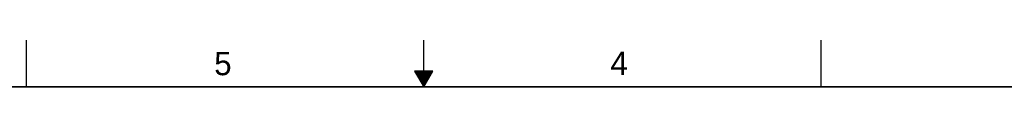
# Model space of a CAD drawing. Header units: inches. Extents: x 0 to 34, y 0 to 22.
# Tile 36 of 41: x 12.7 to 23.2, y 21.5 to 22. Entities that reach past the tile are written whole.
import ezdxf

# ---------------------------------------------------------------- set-up
doc = ezdxf.new("R2010")
doc.units = ezdxf.units.IN
doc.header["$LTSCALE"] = 1.87
doc.header["$MEASUREMENT"] = 0
doc.layers.get('0').update_dxf_attribs({"linetype": 'CONTINUOUS'})
doc.styles.add('TEXTSTYLE_2', font='txt')

msp = doc.modelspace()

# ---------------------------------------------------------------- linework, layer by layer
at = {"color": 2, "linetype": 'CONTINUOUS'}
for p, q in [((12.75, 21.5), (12.75, 22)), ((17, 21.5), (17, 22)), ((21.25, 22), (21.25, 21.5)), ((16.902, 21.67), (17, 21.5)), ((17.098, 21.67), (16.902, 21.67)), ((16.908, 21.66), (17.092, 21.66)), ((16.913, 21.65), (17.087, 21.65)), ((16.919, 21.64), (17.081, 21.64)), ((16.925, 21.63), (17.075, 21.63)), ((16.931, 21.62), (17.069, 21.62)), ((16.937, 21.61), (17.064, 21.61)), ((17, 21.5), (17.098, 21.67)), ((16.942, 21.6), (17.058, 21.6)), ((16.948, 21.59), (17.052, 21.59)), ((16.954, 21.58), (17.046, 21.58)), ((16.96, 21.57), (17.04, 21.57)), ((16.965, 21.56), (17.035, 21.56)), ((16.971, 21.55), (17.029, 21.55)), ((16.977, 21.54), (17.023, 21.54)), ((16.983, 21.53), (17.017, 21.53)), ((16.988, 21.52), (17.012, 21.52)), ((16.994, 21.51), (17.006, 21.51))]:
    msp.add_line(p, q, dxfattribs=at)
at = {"color": 7, "linetype": 'CONTINUOUS', "const_width": 0.02}
msp.add_lwpolyline([(33.5, 21.5), (0.5, 21.5)], dxfattribs=at)

# ---------------------------------------------------------------- texts
at = {"color": 2, "linetype": 'CONTINUOUS', "char_height": 0.25, "width": 0.25, "attachment_point": 1, "line_spacing_factor": 0.9, "style": 'TEXTSTYLE_2'}
for s, insert in [('5', (14.758, 21.875)), ('4', (18.998, 21.878))]:
    msp.add_mtext(s, dxfattribs=dict(at, insert=insert))

doc.saveas('drawing.dxf')
